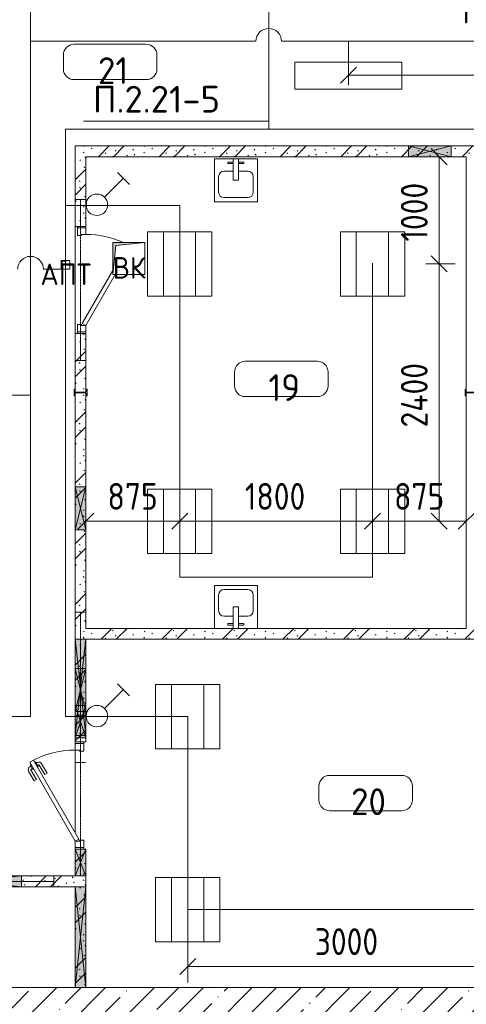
# Model space of a CAD drawing. Header units: millimetres. Extents: x -32229 to 170644, y -13689 to 125138.
# Tile 201 of 208: x 100737 to 104905, y 2843 to 12028. Entities that reach past the tile are written whole.
import ezdxf

# ---------------------------------------------------------------- set-up
doc = ezdxf.new("R2010")
doc.units = ezdxf.units.MM
doc.linetypes.add('3_ Штрих_ 1 х 1 мм', pattern=[2, 1, -1])
for name, color, linetype, lineweight in [('A-ANNO-DIMS', 7, 'Continuous', 9), ('A-ANNO-DIMS-200', 7, 'Continuous', 9), ('A-ANNO-NOTE', 7, 'Continuous', 18), ('A-AREA-IDEN', 7, 'Continuous', 9), ('A-DETL-THIN', 7, 'Continuous', 9), ('A-DOOR', 7, 'Continuous', 18), ('A-DOOR-FRAM', 7, 'Continuous', 9), ('A-FLOR', 7, 'Continuous', 18), ('A-GLAZ', 7, 'Continuous', 18), ('A-WALL', 7, 'Continuous', 18), ('A-WALL-PATT', 7, 'Continuous', 40), ('G-ANNO-TEXT', 7, 'Continuous', 9), ('I-WALL', 7, 'Continuous', 18), ('M-EQPM', 7, 'Continuous', 18), ('P-SANR-FIXT', 7, 'Continuous', 18), ('S-BEAM', 7, 'Continuous', 18), ('S-COLS', 7, 'Continuous', 18)]:
    doc.layers.add(name, color=color, linetype=linetype, lineweight=lineweight)
doc.layers.add('A-DETL', color=7, linetype='Continuous', lineweight=9, true_color=0x00a600)
doc.styles.add('GOST Common', font='GOST_Common.ttf', dxfattribs={"height": 200})
doc.styles.add('GOST Common_5', font='GOST_Common.ttf', dxfattribs={"height": 250})
doc.styles.add('GOST Common_6', font='GOST_Common.ttf', dxfattribs={"width": 0.9, "height": 250})
doc.styles.add('ISOCPEUR', font='isocpeur.ttf', dxfattribs={"height": 250})
doc.dimstyles.new('ГОСТ_2_5_мм2_1', dxfattribs={"dimscale": 304.8, "dimtxt": 251.428749, "dimasz": 0.492126, "dimexe": 0.492126, "dimexo": 0.656168, "dimgap": 0.098425, "dimtad": 1, "dimdec": 0, "dimdsep": 46, "dimtxsty": 'GOST Common_6', "dimblk1": 'OBLIQUE', "dimblk2": 'OBLIQUE', "dimsah": 1, "dimcen": 0.09, "dimazin": 2, "dimtfac": 1, "dimtdec": 4, "dimtix": 1, "dimtmove": 0, "dimatfit": 3, "dimfxl": 1, "dimtvp": 1, "dimtolj": 1, "dimtzin": 0, "dimarcsym": 2})
pattern_1 = [(135, (300.56, 377.28), (-565.6854, 6e-14), [10, -790]), (135, (349.8, 474.73), (-565.6854, 6e-14), [10, -790]), (135, (423.93, 473.06), (-565.6854, 6e-14), [10, -790]), (135, (229.92, 447.9), (-565.6854, 6e-14), [10, -790]), (135, (155.08, 447.9), (-565.6854, 6e-14), [10, -790]), (135, (114.9, 369.03), (-565.6854, 6e-14), [10, -790]), (135, (132.43, 285.8), (-565.6854, 6e-14), [10, -790]), (135, (214.66, 322), (-565.6854, 6e-14), [10, -790]), (135, (198.16, 261.88), (-565.6854, 6e-14), [10, -790]), (135, (45.2, 272.9), (-565.6854, 6e-14), [10, -790]), (135, (42.32, 336.16), (-565.6854, 6e-14), [10, -790]), (135, (92.26, 192.24), (-565.6854, 6e-14), [10, -790]), (135, (7.07, 149.2), (-565.6854, 6e-14), [10, -790]), (135, (80.6, 95.1), (-565.6854, 6e-14), [10, -790]), (135, (79.53, 36.94), (-565.6854, 6e-14), [10, -790]), (135, (153.87, 74.56), (-565.6854, 6e-14), [10, -790]), (135, (228.35, 124.8), (-565.6854, 6e-14), [10, -790]), (135, (279.75, 180.4), (-565.6854, 6e-14), [10, -790]), (135, (282.9, 31.63), (-565.6854, 6e-14), [10, -790]), (135, (377.38, 53.45), (-565.6854, 6e-14), [10, -790]), (135, (352.28, 102.7), (-565.6854, 6e-14), [10, -790]), (135, (354.05, 0), (-565.6854, 6e-14), [10, -790]), (135, (553.23, 16.45), (-565.6854, 6e-14), [10, -790]), (135, (542.38, 63.45), (-565.6854, 6e-14), [10, -790]), (135, (536.58, 239.3), (-565.6854, 6e-14), [10, -790]), (135, (475.85, 203.9), (-565.6854, 6e-14), [10, -790]), (135, (475.85, 316.54), (-565.6854, 6e-14), [10, -790]), (135, (520.8, 408.7), (-565.6854, 6e-14), [10, -790]), (135, (551.1, 470.8), (-565.6854, 6e-14), [10, -790]), (135, (235.25, 537.93), (-565.6854, 6e-14), [10, -790]), (135, (407.25, 547.65), (-565.6854, 6e-14), [10, -790]), (135, (94.5, 558.6), (-565.6854, 6e-14), [10, -790]), (135, (46.4, 532.3), (-565.6854, 6e-14), [10, -790]), (135, (85.56, 465.04), (-565.6854, 6e-14), [10, -790]), (135, (355.53, 181.14), (-565.6854, 6e-14), [10, -790]), (135, (362.23, 243.6), (-565.6854, 6e-14), [10, -790]), (135, (413.45, 344.1), (-565.6854, 6e-14), [10, -790]), (135, (286.3, 273.25), (-565.6854, 6e-14), [10, -790]), (135, (423.02, 263.72), (-565.6854, 6e-14), [10, -790]), (135, (162.94, 190.2), (-565.6854, 6e-14), [10, -790]), (135, (470.25, 120.93), (-565.6854, 6e-14), [10, -790]), (135, (484.48, 9.78), (-565.6854, 6e-14), [10, -790]), (45, (0, 212.13), (-565.6854, 0), []), (45, (212.13, 0), (-565.6854, 0), []), (45, (353.55, 0), (-565.6854, 0), []), (45, (0, 353.55), (-565.6854, 0), [])]

# ---------------------------------------------------------------- blocks, each defined once
blk = doc.blocks.new('АР_Дверь однопольная - 1000х2100h_850__Служебные-V7--01 ЭО')
at = {"layer": 'A-DOOR', "color": 253, "lineweight": 13, "true_color": 0xaaaaaa}
for p, q in [((-88, 300), (405, 15.4)), ((425, 50), (-50, 324.2)), ((405, 15.4), (425, 50))]:
    blk.add_line(p, q, dxfattribs=at)
at = {"layer": 'A-DOOR', "color": 253, "lineweight": 5, "true_color": 0xaaaaaa}
blk.add_arc((425, 50), 850, 156.20891, 180, dxfattribs=at)
at = {"layer": 'A-DOOR-FRAM', "color": 253, "lineweight": 13, "true_color": 0xaaaaaa}
for p, q in [((-485, 50), (-500, 50)), ((-425, 50), (-485, 50)), ((-485, 50), (-485, -30)), ((-425, 10), (-425, 50)), ((-415, 10), (-425, 10)), ((-415, -30), (-415, 10)), ((425, 10), (415, 10)), ((415, 10), (415, -30)), ((485, 50), (425, 50)), ((425, 50), (425, 10)), ((485, -30), (485, 50)), ((485, 50), (500, 50)), ((-485, -30), (-500, -30)), ((-485, -30), (-415, -30)), ((415, -30), (485, -30)), ((485, -30), (500, -30))]:
    blk.add_line(p, q, dxfattribs=at)
blk = doc.blocks.new('АР_Отверстие прямоугольное - ОВВ-3536326--01 ЭО')
at = {"layer": 'A-GLAZ', "lineweight": 13, "true_color": 0xf0f0f0}
blk.add_hatch(color=7, dxfattribs=at).paths.add_polyline_path([(-75, 50), (-75, -50), (325, -50), (325, 50)])
at = {"layer": 'A-GLAZ', "color": 253, "lineweight": 5, "true_color": 0xaaaaaa}
for p, q in [((325, 50), (-75, -50)), ((-75, 50), (325, -50))]:
    blk.add_line(p, q, dxfattribs=at)
at = {"layer": 'A-GLAZ', "color": 253, "lineweight": 13, "true_color": 0xaaaaaa}
for p, q in [((325, 50), (-75, 50)), ((-75, 50), (-75, -50)), ((-75, 50), (-75, -50)), ((325, -50), (325, 50)), ((325, 50), (325, -50)), ((-75, -50), (325, -50))]:
    blk.add_line(p, q, dxfattribs=at)
blk = doc.blocks.new('АР_Дверь однопольная - 1000х2100h_850__Служебные-5141597--01 ЭО')
at = {"layer": 'A-DOOR', "color": 253, "lineweight": 13, "true_color": 0xaaaaaa}
for p, q in [((311.1, 475), (-425, 50)), ((331.1, 440.4), (311.1, 475)), ((-405, 15.4), (331.1, 440.4)), ((-425, 50), (-405, 15.4))]:
    blk.add_line(p, q, dxfattribs=at)
at = {"layer": 'A-DOOR', "color": 253, "lineweight": 5, "true_color": 0xaaaaaa}
for p, q in [((138.9, 433.3), (227.7, 484.6)), ((151.4, 411.7), (240.2, 462.9)), ((285.5, 469.4), (242.2, 444.4)), ((253, 450.7), (247, 461.1)), ((274.6, 463.2), (268.6, 473.6)), ((289.5, 462.5), (285.5, 469.4)), ((151.4, 411.7), (138.9, 433.3)), ((196.4, 333.7), (285.2, 385)), ((242.2, 444.4), (246.2, 437.5)), ((270.2, 395.9), (266.2, 402.9)), ((313.5, 420.9), (270.2, 395.9)), ((281, 402.2), (287, 391.8)), ((302.6, 414.7), (308.7, 404.3)), ((309.5, 427.9), (313.5, 420.9)), ((196.4, 333.7), (208.9, 312.1)), ((208.9, 312.1), (297.7, 363.3))]:
    blk.add_line(p, q, dxfattribs=at)
for centre, radius, start, end in [((242.7, 458.6), 30, 30, 120), ((242.7, 458.6), 4.99, 30, 120), ((-425, 50), 850, 360, 30), ((282.7, 389.3), 4.99, 300, 30), ((282.7, 389.3), 30, 300, 30)]:
    blk.add_arc(centre, radius, start, end, dxfattribs=at)
at = {"layer": 'A-DOOR-FRAM', "color": 253, "lineweight": 13, "true_color": 0xaaaaaa}
for p, q in [((-485, 50), (-500, 50)), ((-425, 50), (-485, 50)), ((-485, 50), (-485, -30)), ((-425, 10), (-425, 50)), ((-415, 10), (-425, 10)), ((-415, -30), (-415, 10)), ((425, 10), (415, 10)), ((415, 10), (415, -30)), ((485, 50), (425, 50)), ((425, 50), (425, 10)), ((485, -30), (485, 50)), ((485, 50), (500, 50)), ((-485, -30), (-500, -30)), ((-485, -30), (-415, -30)), ((415, -30), (485, -30)), ((485, -30), (500, -30))]:
    blk.add_line(p, q, dxfattribs=at)
blk = doc.blocks.new('A-PLU-Sink-2D - 400 x 400 mm-3712375--01 ЭО')
at = {"layer": 'P-SANR-FIXT', "color": 253, "lineweight": 13, "true_color": 0xaaaaaa}
for p, q in [((215.7, 202.3), (-184.3, 202.3)), ((-184.3, 202.3), (-184.3, -197.7)), ((-184.3, -197.7), (-184.3, 202.3)), ((-184.3, 202.3), (215.7, 202.3)), ((-9.3, 2.3), (-9.3, 202.3)), ((40.7, 202.3), (40.7, 2.3)), ((215.7, -197.7), (215.7, 202.3)), ((215.7, 202.3), (215.7, -197.7)), ((-59.3, 172.3), (-59.3, 157.3)), ((-9.3, 172.3), (-59.3, 172.3)), ((-59.3, 157.3), (-9.3, 157.3)), ((40.7, 172.3), (90.7, 172.3)), ((90.7, 157.3), (40.7, 157.3)), ((90.7, 172.3), (90.7, 157.3)), ((-146.2, 37.2), (-146.2, -108.8)), ((-9.3, 88), (-95.4, 88)), ((40.7, 2.3), (-9.3, 2.3)), ((126.8, 88), (40.7, 88)), ((177.6, -108.8), (177.6, 37.2)), ((-95.4, -159.6), (126.8, -159.6)), ((-184.3, -197.7), (215.7, -197.7)), ((215.7, -197.7), (-184.3, -197.7))]:
    blk.add_line(p, q, dxfattribs=at)
for centre, start, end in [((-95.4, 37.2), 90, 180), ((126.8, 37.2), 360, 90), ((-95.4, -108.8), 180, 270), ((126.8, -108.8), 270, 0)]:
    blk.add_arc(centre, 50.8, start, end, dxfattribs=at)
blk = doc.blocks.new('A-PLU-Sink-2D - 400 x 400 mm-3712380--01 ЭО')
at = {"layer": 'P-SANR-FIXT', "color": 253, "lineweight": 13, "true_color": 0xaaaaaa}
for p, q in [((-184.3, 197.7), (215.7, 197.7)), ((-184.3, -202.3), (-184.3, 197.7)), ((215.7, 197.7), (-184.3, 197.7)), ((-184.3, 197.7), (-184.3, -202.3)), ((215.7, 197.7), (215.7, -202.3)), ((215.7, -202.3), (215.7, 197.7)), ((-146.2, -37.2), (-146.2, 108.8)), ((-95.4, 159.6), (126.8, 159.6)), ((177.6, 108.8), (177.6, -37.2)), ((-9.3, -88), (-95.4, -88)), ((-9.3, -2.3), (-9.3, -202.3)), ((40.7, -2.3), (-9.3, -2.3)), ((40.7, -202.3), (40.7, -2.3)), ((126.8, -88), (40.7, -88)), ((-59.3, -172.3), (-59.3, -157.3)), ((-59.3, -157.3), (-9.3, -157.3)), ((-9.3, -172.3), (-59.3, -172.3)), ((90.7, -157.3), (40.7, -157.3)), ((40.7, -172.3), (90.7, -172.3)), ((90.7, -172.3), (90.7, -157.3))]:
    blk.add_line(p, q, dxfattribs=at)
for centre, start, end in [((-95.4, 108.8), 90, 180), ((126.8, 108.8), 360, 90), ((-95.4, -37.2), 180, 270), ((126.8, -37.2), 270, 0)]:
    blk.add_arc(centre, 50.8, start, end, dxfattribs=at)
blk = doc.blocks.new('АР_Отверстие прямоугольное - ОВВ-3937958--01 ЭО')
at = {"layer": 'A-GLAZ', "lineweight": 13, "true_color": 0xf0f0f0}
blk.add_hatch(color=7, dxfattribs=at).paths.add_polyline_path([(250, -50), (250, 50), (0, 50), (0, -50)])
at = {"layer": 'A-GLAZ', "color": 253, "lineweight": 5, "true_color": 0xaaaaaa}
for p, q in [((250, 50), (0, -50)), ((0, 50), (250, -50))]:
    blk.add_line(p, q, dxfattribs=at)
at = {"layer": 'A-GLAZ', "color": 253, "lineweight": 13, "true_color": 0xaaaaaa}
for p, q in [((250, 50), (0, 50)), ((0, 50), (0, -50)), ((0, 50), (0, -50)), ((250, -50), (250, 50)), ((250, 50), (250, -50)), ((0, -50), (250, -50))]:
    blk.add_line(p, q, dxfattribs=at)
blk = doc.blocks.new('АР_Отверстие прямоугольное - ОВВ-4543082--01 ЭО')
at = {"layer": 'A-GLAZ', "lineweight": 13, "true_color": 0xf0f0f0}
blk.add_hatch(color=7, dxfattribs=at).paths.add_polyline_path([(275, -50), (275, 50), (-25, 50), (-25, -50), (255, -50)])
at = {"layer": 'A-GLAZ', "color": 253, "lineweight": 5, "true_color": 0xaaaaaa}
for p, q in [((-25, 50), (30, 31.7)), ((255, 43.3), (30, -31.7)), ((30, 31.7), (255, -43.3)), ((275, 50), (255, 43.3)), ((30, -31.7), (-25, -50)), ((255, -43.3), (275, -50))]:
    blk.add_line(p, q, dxfattribs=at)
at = {"layer": 'A-GLAZ', "color": 253, "lineweight": 13, "true_color": 0xaaaaaa}
for p, q in [((30, 50), (-25, 50)), ((-25, 50), (-25, -50)), ((-25, 50), (-25, -50)), ((255, 50), (30, 50)), ((275, 50), (255, 50)), ((275, -50), (275, 50)), ((275, 50), (275, -50)), ((-25, -50), (30, -50)), ((30, -50), (255, -50)), ((255, -50), (275, -50))]:
    blk.add_line(p, q, dxfattribs=at)
blk = doc.blocks.new('АР_Отверстие прямоугольное - ОВВ-7380879--01 ЭО')
at = {"layer": 'A-GLAZ', "lineweight": 13, "true_color": 0xf0f0f0}
blk.add_hatch(color=7, dxfattribs=at).paths.add_polyline_path([(-325, 50), (-325, -50), (575, -50), (575, 50), (-100, 50)])
at = {"layer": 'A-GLAZ', "color": 253, "lineweight": 5, "true_color": 0xaaaaaa}
for p, q in [((-325, 50), (-100, 25)), ((-100, 25), (300, -19.4)), ((300, 19.4), (-100, -25)), ((575, 50), (300, 19.4)), ((-100, -25), (-325, -50)), ((300, -19.4), (575, -50))]:
    blk.add_line(p, q, dxfattribs=at)
at = {"layer": 'A-GLAZ', "color": 253, "lineweight": 13, "true_color": 0xaaaaaa}
for p, q in [((-100, 50), (-325, 50)), ((-325, 50), (-325, -50)), ((-325, 50), (-325, -50)), ((300, 50), (-100, 50)), ((575, 50), (300, 50)), ((575, -50), (575, 50)), ((575, 50), (575, -50)), ((-325, -50), (-100, -50)), ((-100, -50), (300, -50)), ((300, -50), (575, -50))]:
    blk.add_line(p, q, dxfattribs=at)
blk = doc.blocks.new('АР_Отверстие прямоугольное - ОВВ-7380937--01 ЭО')
at = {"layer": 'A-GLAZ', "lineweight": 13, "true_color": 0xf0f0f0}
blk.add_hatch(color=7, dxfattribs=at).paths.add_polyline_path([(-75, -50), (325, -50), (325, 50), (-75, 50)])
at = {"layer": 'A-GLAZ', "color": 253, "lineweight": 5, "true_color": 0xaaaaaa}
for p, q in [((325, 50), (-75, -50)), ((-75, 50), (325, -50))]:
    blk.add_line(p, q, dxfattribs=at)
at = {"layer": 'A-GLAZ', "color": 253, "lineweight": 13, "true_color": 0xaaaaaa}
for p, q in [((325, 50), (-75, 50)), ((-75, 50), (-75, -50)), ((-75, 50), (-75, -50)), ((325, -50), (325, 50)), ((325, 50), (325, -50)), ((-75, -50), (325, -50))]:
    blk.add_line(p, q, dxfattribs=at)
blk = doc.blocks.new('АР_Отверстие прямоугольное - ОВВ-5686189--01 ЭО')
at = {"layer": 'A-GLAZ', "lineweight": 13, "true_color": 0xf0f0f0}
blk.add_hatch(color=7, dxfattribs=at).paths.add_polyline_path([(600, 50), (-350, 50), (-350, -50), (600, -50)])
at = {"layer": 'A-GLAZ', "color": 253, "lineweight": 5, "true_color": 0xaaaaaa}
for p, q in [((600, 50), (-350, -50)), ((-350, 50), (600, -50))]:
    blk.add_line(p, q, dxfattribs=at)
at = {"layer": 'A-GLAZ', "color": 253, "lineweight": 13, "true_color": 0xaaaaaa}
for p, q in [((600, 50), (-350, 50)), ((-350, 50), (-350, -50)), ((-350, 50), (-350, -50)), ((600, -50), (600, 50)), ((600, 50), (600, -50)), ((-350, -50), (600, -50))]:
    blk.add_line(p, q, dxfattribs=at)
blk = doc.blocks.new('АР_Перемычка - 100_Уx1_75x5__250-250-6683530--01 ЭО')
at = {"layer": 'S-BEAM', "color": 9, "linetype": '3_ Штрих_ 1 х 1 мм', "lineweight": 15, "true_color": 0xc4c4c4}
for p, q in [((-750, 50), (-750, -50)), ((750, 50), (750, -50)), ((-750, 0), (750, 0))]:
    blk.add_line(p, q, dxfattribs=at)
blk = doc.blocks.new('АР_Перемычка - 100_Уx1_75x5__250-250-V125--01 ЭО')
at = {"layer": 'S-BEAM', "color": 9, "linetype": '3_ Штрих_ 1 х 1 мм', "lineweight": 15, "true_color": 0xc4c4c4}
for p, q in [((-750, 50), (-750, -50)), ((750, 50), (750, -50)), ((-750, 0), (-500, 0)), ((-500, 0), (540, 0)), ((540, 0), (560, 0)), ((560, 0), (750, 0))]:
    blk.add_line(p, q, dxfattribs=at)
blk = doc.blocks.new('АР_Перемычка - 100_Уx1_75x5__Оп_300-0_125x80x5_-6146935--01 ЭО')
at = {"layer": 'S-BEAM', "color": 9, "linetype": '3_ Штрих_ 1 х 1 мм', "lineweight": 15, "true_color": 0xc4c4c4}
for p, q in [((-775, 50), (-775, -50)), ((475, 50), (475, -50)), ((-775, 0), (-475, 0)), ((-475, 0), (475, 0))]:
    blk.add_line(p, q, dxfattribs=at)
blk = doc.blocks.new('АР_Перемычка - 100_Уx1_75x5__250-250-6683584--01 ЭО')
at = {"layer": 'S-BEAM', "color": 9, "linetype": '3_ Штрих_ 1 х 1 мм', "lineweight": 15, "true_color": 0xc4c4c4}
for p, q in [((-700, 50), (-700, -50)), ((700, 50), (700, -50)), ((-700, 0), (-225, 0)), ((-225, 0), (175, 0)), ((175, 0), (700, 0))]:
    blk.add_line(p, q, dxfattribs=at)
blk = doc.blocks.new('А-Двутавр_12 - Двутавр_12К-7378908--01 ЭО')
at = {"layer": 'S-COLS', "color": 253, "lineweight": 15, "true_color": 0xaaaaaa}
for p, q in [((32, 120), (-32, 120)), ((-32, 120), (-32, 112.7)), ((-32, 112.7), (-9.9, 112.7)), ((-2.4, 105.2), (-2.4, 14.8)), ((2.4, 14.8), (2.4, 105.2)), ((9.9, 112.7), (32, 112.7)), ((32, 112.7), (32, 120)), ((-9.9, 7.3), (-32, 7.3)), ((-32, 7.3), (-32, 0)), ((-32, 0), (32, 0)), ((32, 7.3), (9.9, 7.3)), ((32, 0), (32, 7.3))]:
    blk.add_line(p, q, dxfattribs=at)
for centre, start, end in [((-9.9, 105.2), 0, 90), ((9.9, 105.2), 90, 180), ((-9.9, 14.8), 270, 0), ((9.9, 14.8), 180, 270)]:
    blk.add_arc(centre, 7.5, start, end, dxfattribs=at)
blk = doc.blocks.new('АР_Канал вертикальный прямоугольный - ВК-6032914--01 ЭО')
at = {"layer": 'M-EQPM', "lineweight": 13, "true_color": 0xe2e2e2}
blk.add_hatch(color=254, dxfattribs=at).paths.add_polyline_path([(-150, -150), (-120, 120), (150, 150), (-150, 150)])
at = {"layer": 'M-EQPM', "color": 253, "lineweight": 13, "true_color": 0xaaaaaa}
for p, q in [((150, 150), (-150, 150)), ((-150, 150), (-150, -150)), ((150, 150), (-150, 150)), ((-150, 150), (-150, -150)), ((-150, -150), (-150, 150)), ((-150, 150), (150, 150)), ((-150, -150), (-120, 120)), ((-150, -150), (-120, 120)), ((-120, 120), (150, 150)), ((-120, 120), (150, 150)), ((150, -150), (150, 150)), ((150, 150), (150, -150)), ((-150, -150), (150, -150)), ((150, -150), (-150, -150))]:
    blk.add_line(p, q, dxfattribs=at)
blk = doc.blocks.new('АР_Канал вертикальный прямоугольный - АПТ-6032916--01 ЭО')
at = {"layer": 'M-EQPM', "lineweight": 13, "true_color": 0xe2e2e2}
blk.add_hatch(color=254, dxfattribs=at).paths.add_polyline_path([(-40, -40), (-32, 32), (40, 40), (-40, 40)])
at = {"layer": 'M-EQPM', "color": 253, "lineweight": 13, "true_color": 0xaaaaaa}
for p, q in [((40, 40), (-40, 40)), ((-40, 40), (-40, -40)), ((40, 40), (-40, 40)), ((-40, 40), (-40, -40)), ((-40, -40), (-40, 40)), ((-40, 40), (40, 40)), ((-40, -40), (-32, 32)), ((-40, -40), (-32, 32)), ((-32, 32), (40, 40)), ((-32, 32), (40, 40)), ((40, -40), (40, 40)), ((40, 40), (40, -40)), ((-40, -40), (40, -40)), ((40, -40), (-40, -40))]:
    blk.add_line(p, q, dxfattribs=at)
blk = doc.blocks.new('АР_Отверстие прямоугольное - ОВВ-7652239--01 ЭО')
at = {"layer": 'A-GLAZ', "lineweight": 13, "true_color": 0xf0f0f0}
blk.add_hatch(color=7, dxfattribs=at).paths.add_polyline_path([(-345, -50), (595, -50), (595, 50), (-345, 50)])
at = {"layer": 'A-GLAZ', "color": 253, "lineweight": 5, "true_color": 0xaaaaaa}
for p, q in [((595, 50), (-345, -50)), ((-345, 50), (595, -50))]:
    blk.add_line(p, q, dxfattribs=at)
at = {"layer": 'A-GLAZ', "color": 253, "lineweight": 13, "true_color": 0xaaaaaa}
for p, q in [((595, 50), (-345, 50)), ((-345, 50), (-345, -50)), ((-345, 50), (-345, -50)), ((595, -50), (595, 50)), ((595, 50), (595, -50)), ((-345, -50), (595, -50))]:
    blk.add_line(p, q, dxfattribs=at)
blk = doc.blocks.new('Наметкина 10_РД_АР_П_rvt-1--01 ЭО')
at = {"layer": 'A-WALL-PATT', "lineweight": 5, "true_color": 0xaaaaaa}
h = blk.add_hatch(dxfattribs=at)
h.set_pattern_fill('FP_6', color=253, style=0, pattern_type=2)
h.set_pattern_definition(pattern_1)
h.paths.add_polyline_path([(101355.3, 3000), (101355.3, 4290), (101255.3, 4290), (101255.3, 3000)])
h.paths.add_polyline_path([(101255.3, 5290), (101355.3, 5290), (101355.3, 8545.6), (101350.5, 8547.6), (101255.3, 8545.4), (101255.3, 5330)])
h.paths.add_polyline_path([(101275.2, 8552.4), (101355.3, 8554.6), (101355.3, 9100), (101255.3, 9100), (101255.3, 8554.4), (101260.1, 8552.4), (101271.7, 8552.4)])
h.paths.add_polyline_path([(101355.3, 10100), (101355.3, 10850), (101255.3, 10850), (101255.3, 10100)])
h = blk.add_hatch(dxfattribs=at)
h.set_pattern_fill('FP_6', color=253, style=0, pattern_type=2)
h.set_pattern_definition(pattern_1)
h.paths.add_polyline_path([(109805.3, 10750), (109805.3, 10850), (106555.3, 10850), (106555.3, 10750), (109655.3, 10750)])
h.paths.add_polyline_path([(104365.3, 10750), (105555.3, 10750), (105555.3, 10850), (101355.3, 10850), (101355.3, 10750), (102829.8, 10750)])
h = blk.add_hatch(dxfattribs=at)
h.set_pattern_fill('FP_6', color=253, style=0, pattern_type=2)
h.set_pattern_definition(pattern_1)
h.paths.add_polyline_path([(104836, 6250), (105605.3, 6250), (105605.3, 6350), (101355.3, 6350), (101355.3, 6250)])
h = blk.add_hatch(dxfattribs=at)
h.set_pattern_fill('FP_6', color=253, style=0, pattern_type=2)
h.set_pattern_definition(pattern_1)
h.paths.add_polyline_path([(101255.3, 3940), (101255.3, 4040), (100755.3, 4040), (100755.3, 3940), (100823.5, 3940)])
h = blk.add_hatch(dxfattribs=at)
h.set_pattern_fill('FP_1', color=253, style=0, pattern_type=2)
h.set_pattern_definition([(45, (0, 0), (-228.0985, 228.0985), []), (45, (228.1, 0), (-228.0985, 228.0985), [403.225, -80.645, 6.706, -73.939])])
h.paths.add_polyline_path([(108005.3, 2600), (108005.3, 3000), (88855.3, 3000), (88855.3, 2600), (100823.5, 2600)])
at = {"layer": 'A-FLOR', "color": 253, "lineweight": 13, "true_color": 0xaaaaaa}
for p, q in [((101255.3, 9100), (101255.3, 10100)), ((101255.3, 10100), (101255.3, 9100)), ((101255.3, 5275), (101255.3, 5290)), ((101255.3, 5290), (101255.3, 5275)), ((101255.3, 4445), (101255.3, 5215)), ((101255.3, 5215), (101255.3, 4445)), ((101255.3, 4290), (101255.3, 4305)), ((101255.3, 4305), (101255.3, 4290)), ((99805.3, 4040), (100755.3, 4040))]:
    blk.add_line(p, q, dxfattribs=at)
at = {"layer": 'A-WALL', "color": 253, "lineweight": 13, "true_color": 0xaaaaaa}
for p, q in [((101255.3, 3000), (99805.3, 3000)), ((101355.3, 3000), (101255.3, 3000)), ((108005.3, 3000), (101355.3, 3000))]:
    blk.add_line(p, q, dxfattribs=at)
at = {"layer": 'I-WALL', "color": 253, "lineweight": 13, "true_color": 0xaaaaaa}
for p, q in [((101255.3, 10850), (101255.3, 10100)), ((101355.3, 10850), (101255.3, 10850)), ((104365.3, 10850), (101355.3, 10850)), ((104765.3, 10850), (104365.3, 10850)), ((105155.3, 10850), (104765.3, 10850)), ((101355.3, 10750), (104365.3, 10750)), ((101355.3, 10100), (101355.3, 10750)), ((104365.3, 10750), (104765.3, 10750)), ((104765.3, 10750), (104905.3, 10750)), ((104905.3, 10750), (104905.3, 8554.4)), ((101255.3, 10100), (101355.3, 10100)), ((101255.3, 9100), (101255.3, 8554.4)), ((101355.3, 9100), (101255.3, 9100)), ((101355.3, 8554.4), (101355.3, 9100)), ((101255.3, 8546.1), (101255.3, 7670)), ((101355.3, 7670), (101355.3, 8546.1)), ((104905.3, 8546.1), (104905.3, 6350)), ((101255.3, 7670), (101255.3, 7270)), ((101355.3, 7270), (101355.3, 7670)), ((101255.3, 7270), (101255.3, 6250)), ((101355.3, 6350), (101355.3, 7270)), ((104905.3, 6350), (101355.3, 6350)), ((101255.3, 6250), (101255.3, 5975)), ((101355.3, 6250), (105605.3, 6250)), ((101355.3, 5975), (101355.3, 6250)), ((101255.3, 5975), (101255.3, 5630)), ((101355.3, 5630), (101355.3, 5975)), ((101255.3, 5630), (101255.3, 5575)), ((101355.3, 5575), (101355.3, 5630)), ((101255.3, 5575), (101255.3, 5350)), ((101355.3, 5350), (101355.3, 5575)), ((101255.3, 5350), (101255.3, 5330)), ((101255.3, 5330), (101255.3, 5290)), ((101355.3, 5330), (101355.3, 5350)), ((101355.3, 5290), (101355.3, 5330)), ((101255.3, 5290), (101355.3, 5290)), ((101255.3, 4290), (101255.3, 4040)), ((101355.3, 4290), (101255.3, 4290)), ((101355.3, 4040), (101355.3, 4290)), ((101255.3, 4040), (100755.3, 4040)), ((100755.3, 4040), (100755.3, 3940)), ((101355.3, 3940), (101355.3, 4040)), ((100755.3, 3940), (101255.3, 3940)), ((101255.3, 3940), (101255.3, 3000)), ((101355.3, 3000), (101355.3, 3940)), ((101255.3, 3000), (101355.3, 3000))]:
    blk.add_line(p, q, dxfattribs=at)
at = {"layer": 'A-DOOR', "color": 253, "lineweight": 13, "true_color": 0xaaaaaa}
for name, p, rotation in [('АР_Дверь однопольная - 1000х2100h_850__Служебные-V7--01 ЭО', (101305.3, 9600), 270.0000000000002), ('АР_Дверь однопольная - 1000х2100h_850__Служебные-5141597--01 ЭО', (101305.3, 4790), 90.00000000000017)]:
    blk.add_blockref(name, p, dxfattribs=dict(at, rotation=rotation))
at = {"layer": 'A-GLAZ', "color": 253, "lineweight": 13, "true_color": 0xaaaaaa}
for name, p, rotation in [('АР_Отверстие прямоугольное - ОВВ-3536326--01 ЭО', (104690.3, 10800), 180), ('АР_Отверстие прямоугольное - ОВВ-3536326--01 ЭО', (101305.3, 7595), 270.0000000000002), ('АР_Отверстие прямоугольное - ОВВ-7380879--01 ЭО', (101305.3, 5675), 90.00000000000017), ('АР_Отверстие прямоугольное - ОВВ-7380937--01 ЭО', (101305.3, 5650), 90.00000000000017), ('АР_Отверстие прямоугольное - ОВВ-4543082--01 ЭО', (101305.3, 5605), 270.0000000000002), ('АР_Отверстие прямоугольное - ОВВ-3937958--01 ЭО', (101305.3, 4290), 270.0000000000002), ('АР_Отверстие прямоугольное - ОВВ-5686189--01 ЭО', (100405.3, 3990), 180), ('АР_Отверстие прямоугольное - ОВВ-7652239--01 ЭО', (101305.3, 3345), 90.00000000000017)]:
    blk.add_blockref(name, p, dxfattribs=dict(at, rotation=rotation))
at = {"layer": 'M-EQPM', "color": 253, "lineweight": 13, "true_color": 0xaaaaaa}
for name, p in [('АР_Канал вертикальный прямоугольный - ВК-6032914--01 ЭО', (101755.3, 9800)), ('АР_Канал вертикальный прямоугольный - АПТ-6032916--01 ЭО', (101165.3, 9740))]:
    blk.add_blockref(name, p, dxfattribs=at)
at = {"layer": 'P-SANR-FIXT', "color": 253, "lineweight": 13, "true_color": 0xaaaaaa}
for name, p in [('A-PLU-Sink-2D - 400 x 400 mm-3712375--01 ЭО', (102739.6, 10527.7)), ('A-PLU-Sink-2D - 400 x 400 mm-3712380--01 ЭО', (102739.6, 6552.4))]:
    blk.add_blockref(name, p, dxfattribs=at)
at = {"layer": 'S-BEAM', "color": 253, "lineweight": 13, "true_color": 0xaaaaaa}
for name, p, rotation in [('АР_Перемычка - 100_Уx1_75x5__250-250-6683530--01 ЭО', (101305.3, 9600), 270.0000000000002), ('АР_Перемычка - 100_Уx1_75x5__250-250-6683584--01 ЭО', (101305.3, 5800), 90.00000000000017), ('АР_Перемычка - 100_Уx1_75x5__250-250-V125--01 ЭО', (101305.3, 4790), 90.00000000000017), ('АР_Перемычка - 100_Уx1_75x5__Оп_300-0_125x80x5_-6146935--01 ЭО', (100280.3, 3990), 180)]:
    blk.add_blockref(name, p, dxfattribs=dict(at, rotation=rotation))
at = {"layer": 'S-COLS', "color": 253, "lineweight": 13, "true_color": 0xaaaaaa, "rotation": 90.00000000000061}
for p in [(101365.3, 8550), (105015.3, 8550)]:
    blk.add_blockref('А-Двутавр_12 - Двутавр_12К-7378908--01 ЭО', p, dxfattribs=at)
at = {"layer": 'A-ANNO-NOTE', "color": 253, "lineweight": 5, "true_color": 0xaaaaaa, "char_height": 200, "attachment_point": 5, "line_spacing_factor": 1.022766, "style": 'GOST Common'}
for s, insert, width in [('\\pt2540,5080,7620,10160,12700,15240,17780,20320,22860,25400,27940,30480,33020,35560,38100,40640,43180,45720,48260,50800,53340,55880,58420,60960,63500,66040,68580,71120,73660,76200,78740,81280;ПК', (105029.1, 12092.7), 330), ('\\pt2540,5080,7620,10160,12700,15240,17780,20320,22860,25400,27940,30480,33020,35560,38100,40640,43180,45720,48260,50800,53340,55880,58420,60960,63500,66040,68580,71120,73660,76200,78740,81280;АПТ', (101168.1, 9652.7), 516), ('\\pt2540,5080,7620,10160,12700,15240,17780,20320,22860,25400,27940,30480,33020,35560,38100,40640,43180,45720,48260,50800,53340,55880,58420,60960,63500,66040,68580,71120,73660,76200,78740,81280;ВК', (101758.1, 9712.7), 344)]:
    blk.add_mtext(s, dxfattribs=dict(at, insert=insert, width=width))
blk = doc.blocks.new('Марка помещения 2 - Марка помещения 2-1605974--01 ЭО')
at = {"layer": 'A-AREA-IDEN', "color": 253, "true_color": 0xaaaaaa}
for p, q in [((-1.797, 0.841), (1.569, 0.841)), ((-2.297, -0.309), (-2.297, 0.341)), ((2.069, 0.341), (2.069, -0.309)), ((1.569, -0.809), (-1.797, -0.809))]:
    blk.add_line(p, q, dxfattribs=at)
for centre, start, end in [((-1.797, 0.341), 90, 180), ((1.569, 0.341), 0, 90), ((-1.797, -0.309), 180, 270), ((1.569, -0.309), 270, 360)]:
    blk.add_arc(centre, 0.5, start, end, dxfattribs=at)
blk = doc.blocks.new('DIMBLOCK465--01 ЭО')
at = {"layer": 'A-ANNO-DIMS-200'}
for p, q in [((105305.7, 3775.3), (105305.7, 3046)), ((105305.7, 3196), (105305.7, 3775.3)), ((102305.7, 3720.4), (102305.7, 3046)), ((102305.7, 3196), (102305.7, 3720.4)), ((102305.7, 3196), (102380.7, 3271)), ((105305.7, 3196), (105380.7, 3271)), ((102305.7, 3196), (102230.7, 3121)), ((102305.7, 3196), (105305.7, 3196)), ((105305.7, 3196), (105230.7, 3121))]:
    blk.add_line(p, q, dxfattribs=at)
at = {"layer": 'A-ANNO-DIMS-200', "color": 0, "insert": (103490.4, 3552.7), "char_height": 250, "width": 756.843, "attachment_point": 1, "line_spacing_factor": 1.022761, "style": 'GOST Common_6'}
blk.add_mtext('3000', dxfattribs=at)
blk = doc.blocks.new('_Oblique')
at = {"color": 0, "linetype": 'ByBlock', "lineweight": -2}
blk.add_line((-0.5, -0.5), (0.5, 0.5), dxfattribs=at)
blk = doc.blocks.new('DIMBLOCK500--01 ЭО')
at = {"layer": 'A-ANNO-DIMS-200'}
for p, q in [((104528.1, 9749.8), (104801.5, 9749.8)), ((104651.5, 9749.8), (104528.1, 9749.8)), ((104651.5, 9749.8), (104576.5, 9824.8)), ((104651.5, 7349.3), (104651.5, 9749.8)), ((104651.5, 9749.8), (104726.5, 9674.8)), ((104528.1, 7349.3), (104801.5, 7349.3)), ((104651.5, 7349.3), (104528.1, 7349.3)), ((104651.5, 7349.3), (104576.5, 7424.3)), ((104651.5, 7349.3), (104726.5, 7274.3))]:
    blk.add_line(p, q, dxfattribs=at)
at = {"layer": 'A-ANNO-DIMS-200', "color": 0, "insert": (104294.8, 8223.6), "char_height": 250, "width": 782.412, "attachment_point": 1, "rotation": 90, "line_spacing_factor": 1.022761, "style": 'GOST Common_6'}
blk.add_mtext('2400', dxfattribs=at)
blk = doc.blocks.new('DIMBLOCK501--01 ЭО')
at = {"layer": 'A-ANNO-DIMS-200'}
for p, q in [((104745.5, 10750), (104501.5, 10750)), ((104651.5, 10750), (104576.5, 10825)), ((104651.5, 9749.8), (104651.5, 10750)), ((104651.5, 10750), (104726.5, 10675)), ((104651.5, 10750), (104745.5, 10750)), ((104528.1, 9749.8), (104801.5, 9749.8)), ((104651.5, 9749.8), (104528.1, 9749.8)), ((104651.5, 9749.8), (104576.5, 9824.8)), ((104651.5, 9749.8), (104726.5, 9674.8))]:
    blk.add_line(p, q, dxfattribs=at)
at = {"layer": 'A-ANNO-DIMS-200', "color": 0, "insert": (104294.8, 9958), "char_height": 250, "width": 700.591, "attachment_point": 1, "rotation": 90, "line_spacing_factor": 1.022761, "style": 'GOST Common_6'}
blk.add_mtext('1000', dxfattribs=at)
blk = doc.blocks.new('DIMBLOCK502--01 ЭО')
at = {"layer": 'A-ANNO-DIMS-200'}
for p, q in [((101355.3, 7255.4), (101355.3, 7499.3)), ((102230.6, 7255.4), (102230.6, 7499.3)), ((101355.3, 7349.3), (101280.3, 7274.3)), ((101355.3, 7349.3), (101430.3, 7424.3)), ((101355.3, 7349.3), (102230.6, 7349.3)), ((101355.3, 7349.3), (101355.3, 7255.4)), ((102230.6, 7349.3), (102155.6, 7274.3)), ((102230.6, 7349.3), (102305.6, 7424.3)), ((102230.6, 7349.3), (102230.6, 7255.4))]:
    blk.add_line(p, q, dxfattribs=at)
at = {"layer": 'A-ANNO-DIMS-200', "color": 0, "insert": (101556.5, 7706), "char_height": 250, "width": 567.632, "attachment_point": 1, "line_spacing_factor": 1.022761, "style": 'GOST Common_6'}
blk.add_mtext('875', dxfattribs=at)
blk = doc.blocks.new('DIMBLOCK503--01 ЭО')
at = {"layer": 'A-ANNO-DIMS-200'}
for p, q in [((102230.6, 7255.4), (102230.6, 7499.3)), ((104030.6, 7255.4), (104030.6, 7499.3)), ((102230.6, 7349.3), (102155.6, 7274.3)), ((102230.6, 7349.3), (102305.6, 7424.3)), ((102230.6, 7349.3), (104030.6, 7349.3)), ((102230.6, 7349.3), (102230.6, 7255.4)), ((104030.6, 7349.3), (103955.6, 7274.3)), ((104030.6, 7349.3), (104105.6, 7424.3)), ((104030.6, 7349.3), (104030.6, 7255.4))]:
    blk.add_line(p, q, dxfattribs=at)
at = {"layer": 'A-ANNO-DIMS-200', "color": 0, "insert": (102838.7, 7706), "char_height": 250, "width": 700.591, "attachment_point": 1, "line_spacing_factor": 1.022761, "style": 'GOST Common_6'}
blk.add_mtext('1800', dxfattribs=at)
blk = doc.blocks.new('DIMBLOCK504--01 ЭО')
at = {"layer": 'A-ANNO-DIMS-200'}
for p, q in [((104030.6, 7255.4), (104030.6, 7499.3)), ((104905.3, 7255.4), (104905.3, 7499.3)), ((104030.6, 7349.3), (103955.6, 7274.3)), ((104030.6, 7349.3), (104105.6, 7424.3)), ((104030.6, 7349.3), (104905.3, 7349.3)), ((104030.6, 7349.3), (104030.6, 7255.4)), ((104905.3, 7349.3), (104830.3, 7274.3)), ((104905.3, 7349.3), (104980.3, 7424.3)), ((104905.3, 7349.3), (104905.3, 7255.4))]:
    blk.add_line(p, q, dxfattribs=at)
at = {"layer": 'A-ANNO-DIMS-200', "color": 0, "insert": (104231.5, 7706), "char_height": 250, "width": 567.632, "attachment_point": 1, "line_spacing_factor": 1.022761, "style": 'GOST Common_6'}
blk.add_mtext('875', dxfattribs=at)
blk = doc.blocks.new('DIMBLOCK516--01 ЭО')
at = {"layer": 'A-ANNO-DIMS-200'}
for p, q in [((103804.9, 11416), (103804.9, 11659.9)), ((103804.9, 11509.9), (103879.9, 11584.9)), ((107804.9, 11416), (107804.9, 11659.9)), ((107804.9, 11509.9), (107879.9, 11584.9)), ((103804.9, 11509.9), (103729.9, 11434.9)), ((103804.9, 11509.9), (107804.9, 11509.9)), ((103804.9, 11509.9), (103804.9, 11416)), ((107804.9, 11509.9), (107729.9, 11434.9)), ((107804.9, 11509.9), (107804.9, 11416))]:
    blk.add_line(p, q, dxfattribs=at)
at = {"layer": 'A-ANNO-DIMS-200', "color": 0, "insert": (105478.9, 11866.7), "char_height": 250, "width": 782.412, "attachment_point": 1, "line_spacing_factor": 1.022761, "style": 'GOST Common_6'}
blk.add_mtext('4000', dxfattribs=at)

msp = doc.modelspace()

# ---------------------------------------------------------------- linework, layer by layer
at = {"layer": 'A-ANNO-NOTE', "color": 5, "lineweight": 9, "true_color": 0x0000ff}
for p, q in [((103304.9, 11380), (103304.9, 11632.7)), ((103304.9, 11632.7), (104304.9, 11632.7)), ((104304.9, 11632.7), (104304.9, 11380)), ((104304.9, 11380), (103304.9, 11380)), ((101651, 10602.3), (101762.8, 10490.5)), ((101527.9, 10371.9), (101704.7, 10548.6)), ((101930.6, 10049.8), (102530.6, 10049.8)), ((101930.6, 9449.8), (101930.6, 10049.8)), ((102077.8, 9449.8), (102077.8, 10049.8)), ((102379.1, 9449.8), (102379.1, 10049.8)), ((102530.6, 10049.8), (102530.6, 9449.8)), ((103730.6, 10049.8), (104330.6, 10049.8)), ((103730.6, 9449.8), (103730.6, 10049.8)), ((103877.8, 9449.8), (103877.8, 10049.8)), ((104179.1, 9449.8), (104179.1, 10049.8)), ((104330.6, 10049.8), (104330.6, 9449.8)), ((102530.6, 9449.8), (101930.6, 9449.8)), ((104330.6, 9449.8), (103730.6, 9449.8)), ((101930.6, 7649.3), (102530.6, 7649.3)), ((101930.6, 7049.3), (101930.6, 7649.3)), ((102077.8, 7049.3), (102077.8, 7649.3)), ((102379.1, 7049.3), (102379.1, 7649.3)), ((102530.6, 7649.3), (102530.6, 7049.3)), ((103730.6, 7649.3), (104330.6, 7649.3)), ((103730.6, 7049.3), (103730.6, 7649.3)), ((103877.8, 7049.3), (103877.8, 7649.3)), ((104179.1, 7049.3), (104179.1, 7649.3)), ((104330.6, 7649.3), (104330.6, 7049.3)), ((102530.6, 7049.3), (101930.6, 7049.3)), ((104330.6, 7049.3), (103730.6, 7049.3)), ((101651, 5832.3), (101762.8, 5720.5)), ((102005.7, 5826.3), (102605.7, 5826.3)), ((102005.7, 5226.3), (102005.7, 5826.3)), ((102152.9, 5226.3), (102152.9, 5826.3)), ((102454.2, 5226.3), (102454.2, 5826.3)), ((102605.7, 5826.3), (102605.7, 5226.3)), ((101527.9, 5601.9), (101704.7, 5778.6)), ((102605.7, 5226.3), (102005.7, 5226.3)), ((102005.7, 4026.3), (102605.7, 4026.3)), ((102005.7, 3426.3), (102005.7, 4026.3)), ((102152.9, 3426.3), (102152.9, 4026.3)), ((102454.2, 3426.3), (102454.2, 4026.3)), ((102605.7, 4026.3), (102605.7, 3426.3)), ((102605.7, 3426.3), (102005.7, 3426.3))]:
    msp.add_line(p, q, dxfattribs=at)
for centre in [(101457.2, 10301.2), (101457.2, 5531.2)]:
    msp.add_circle(centre, 100, dxfattribs=at)
at = {"layer": 'A-DETL', "color": 5, "true_color": 0x0000ff}
for p, q in [((100838.6, 5526.3), (100838.6, 14525.1)), ((103061.2, 12220), (103061.2, 11006.3)), ((102938.6, 11826.3), (100838.6, 11826.3)), ((107804.4, 11826.3), (103181.2, 11826.3)), ((103805.7, 11506.3), (103805.7, 11826.3)), ((101165.7, 5526.3), (101165.7, 11006.3)), ((101165.7, 11006.3), (107485.7, 11006.3)), ((101165.7, 10295.1), (102230.7, 10295.1)), ((102230.7, 10295.1), (102230.7, 6826.3)), ((104030.7, 6826.3), (104030.7, 9755.1)), ((101165.7, 9700), (100958.6, 9700)), ((100493, 8525.5), (100838.6, 8525.5)), ((102230.7, 6826.3), (104030.7, 6826.3)), ((99908.6, 5526.3), (100838.6, 5526.3)), ((102305.7, 5526.3), (101165.7, 5526.3)), ((102305.7, 3726.3), (102305.7, 5526.3)), ((105305.7, 3726.3), (102305.7, 3726.3))]:
    msp.add_line(p, q, dxfattribs=at)
for centre in [(103061.2, 11826.3), (100838.6, 9700)]:
    msp.add_arc(centre, 120, 0, 180, dxfattribs=at)
at = {"layer": 'A-DETL-THIN'}
msp.add_line((101333.6, 11080.2), (103061.2, 11080.2), dxfattribs=at)

# ---------------------------------------------------------------- block references
at = {"lineweight": 5}
msp.add_blockref('Наметкина 10_РД_АР_П_rvt-1--01 ЭО', (0, 0), dxfattribs=at)
at = {"layer": 'A-AREA-IDEN', "color": 253, "true_color": 0xaaaaaa, "xscale": 199.9999999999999, "yscale": 199.9999999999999, "zscale": 199.9999999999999}
for p in [(101604, 11630.2), (103201.7, 8673.7), (103989, 4810.6)]:
    msp.add_blockref('Марка помещения 2 - Марка помещения 2-1605974--01 ЭО', p, dxfattribs=at)

# ---------------------------------------------------------------- texts
at = {"layer": 'A-AREA-IDEN', "color": 253, "true_color": 0xaaaaaa, "char_height": 250, "attachment_point": 5, "line_spacing_factor": 1.022766, "style": 'GOST Common_5'}
for s, insert, width in [('\\pt100,200,300,400,500,600,700,800,900,1000,1100,1200,1300,1400,1500,1600,1700,1800,1900,2000,2100,2200,2300,2400,2500,2600,2700,2800,2900,3000,3100,3200;21', (101608.5, 11552.7), 330), ('\\pt100,200,300,400,500,600,700,800,900,1000,1100,1200,1300,1400,1500,1600,1700,1800,1900,2000,2100,2200,2300,2400,2500,2600,2700,2800,2900,3000,3100,3200;19', (103206.2, 8596.2), 330), ('\\pt100,200,300,400,500,600,700,800,900,1000,1100,1200,1300,1400,1500,1600,1700,1800,1900,2000,2100,2200,2300,2400,2500,2600,2700,2800,2900,3000,3100,3200;20', (103992.5, 4733.1), 384)]:
    msp.add_mtext(s, dxfattribs=dict(at, insert=insert, width=width))
at = {"layer": 'G-ANNO-TEXT', "insert": (101419.7, 11411.1), "char_height": 250, "width": 1189.78, "attachment_point": 1, "line_spacing_factor": 1.139951, "style": 'ISOCPEUR'}
msp.add_mtext('\\pt600,1200,1800,2400,3000,3600,4200,4800,5400,6000,6600,7200,7800,8400,9000,9600,10200,10800,11400,12000,12600,13200,13800,14400,15000,15600,16200,16800,17400,18000,18600,19200;П.2.21-5', dxfattribs=at)

# ---------------------------------------------------------------- dimensions: what is measured, and where the dimension line sits
at = {"layer": 'A-ANNO-DIMS'}
for base, p1, p2, override, picture, middle in [((107804.9, 11509.9), (103804.9, 11616), (107804.9, 11616), {"dimpost": '<>', "dimfxl": 4000}, 'DIMBLOCK516--01 ЭО', (105804.9, 11664.9)), ((102230.6, 7349.3), (101355.3, 7455.4), (102230.6, 7455.4), {"dimpost": '<>', "dimfxl": 875.339364}, 'DIMBLOCK502--01 ЭО', (101793, 7504.3)), ((104030.6, 7349.3), (102230.6, 7455.4), (104030.6, 7455.4), {"dimpost": '<>', "dimfxl": 1800}, 'DIMBLOCK503--01 ЭО', (103130.6, 7504.3)), ((104905.3, 7349.3), (104030.6, 7455.4), (104905.3, 7455.4), {"dimpost": '<>', "dimfxl": 874.660636}, 'DIMBLOCK504--01 ЭО', (104468, 7504.3)), ((105305.7, 3196), (102305.7, 3920.4), (105305.7, 3975.3), {"dimpost": '<>', "dimfxl": 3000.503094}, 'DIMBLOCK465--01 ЭО', (103805.7, 3351))]:
    dim = msp.add_linear_dim(base=base, p1=p1, p2=p2, dimstyle='ГОСТ_2_5_мм2_1', override=override, dxfattribs=at)
    dim.commit()
    dim.dimension.update_dxf_attribs({"geometry": picture, "text_midpoint": middle})
for base, p1, p2, override, picture, middle in [((104651.5, 10750), (104328.1, 9749.8), (104545.5, 10750), {"dimpost": '<>', "dimfxl": 1023.545461}, 'DIMBLOCK501--01 ЭО', (104496.5, 10249.9)), ((104651.5368, 9749.8025), (104328.1335, 7349.3445), (104328.1335, 9749.8025), {"dimpost": '<>', "dimfxl": 2400.457998}, 'DIMBLOCK500--01 ЭО', (104496.5368, 8549.5735))]:
    dim = msp.add_linear_dim(base=base, p1=p1, p2=p2, angle=90, dimstyle='ГОСТ_2_5_мм2_1', override=override, dxfattribs=at)
    dim.commit()
    dim.dimension.update_dxf_attribs({"geometry": picture, "text_midpoint": middle})

doc.saveas('drawing.dxf')
